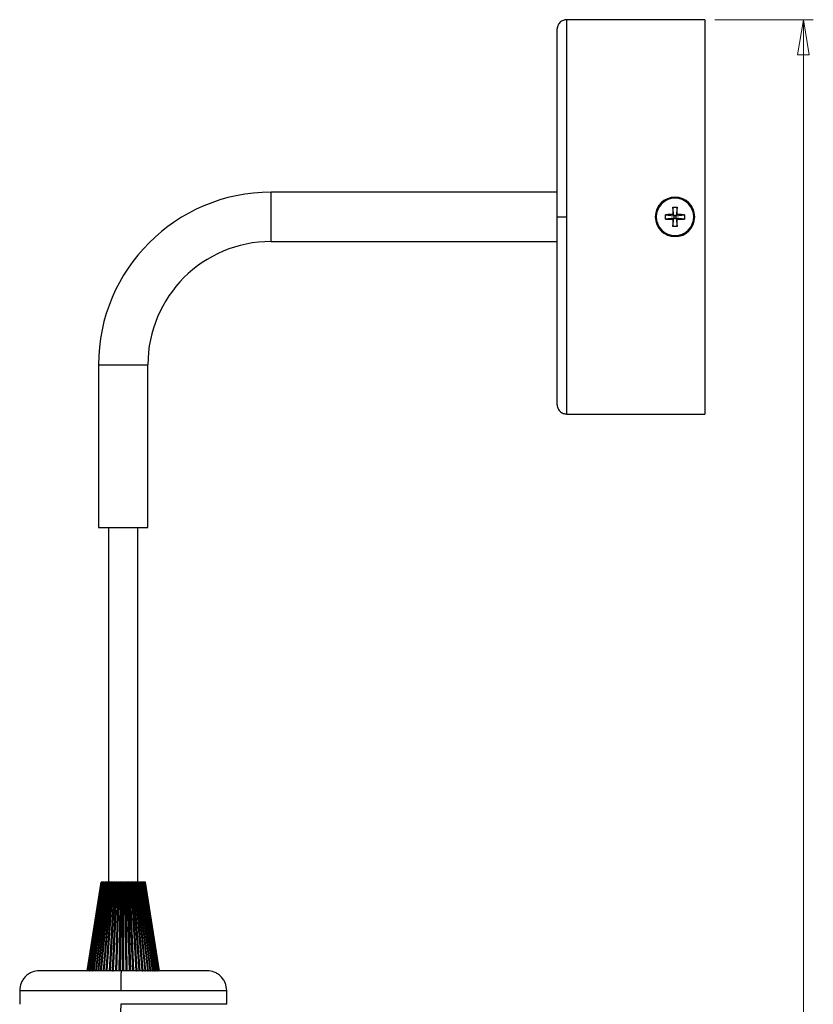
# Model space of a CAD drawing. Header units: millimetres. Extents: x 435 to 705, y 339 to 738.
# Tile 4 of 9: x 624 to 705, y 440 to 540. Entities that reach past the tile are written whole.
import ezdxf

# ---------------------------------------------------------------- set-up
doc = ezdxf.new("R2010")
doc.units = ezdxf.units.MM
doc.styles.add('SLDTEXTSTYLE0', font='TXT', dxfattribs={"width": 0.75})
doc.dimstyles.new('SLDDIMSTYLE0', dxfattribs={"dimtxt": 3.5, "dimasz": 3.556, "dimexe": 0, "dimexo": 0.0625, "dimgap": 0.875, "dimtad": 1, "dimdec": 0, "dimlfac": 2, "dimrnd": 1e-09, "dimzin": 12, "dimdsep": 46, "dimtxsty": 'SLDTEXTSTYLE0', "dimblk1": 'CLOSED', "dimblk2": 'CLOSED', "dimsah": 1, "dimcen": 0.09, "dimadec": 0, "dimazin": 3, "dimtfac": 1, "dimtofl": 0, "dimtmove": 0, "dimatfit": 3, "dimldrblk": 'CLOSED', "dimfxl": 0, "dimfrac": 2, "dimtolj": 1, "dimtzin": 12, "dimarcsym": 0})

# ---------------------------------------------------------------- blocks, each defined once
blk = doc.blocks.new('_Closed')
at = {"color": 0, "linetype": 'ByBlock', "lineweight": -2}
for p, q in [((-1, 0.166667), (0, 0)), ((-1, 0.166667), (-1, -0.166667)), ((0, 0), (-1, -0.166667)), ((0, 0), (-1, 0))]:
    blk.add_line(p, q, dxfattribs=at)
blk = doc.blocks.new('_D')
at = {"color": 7, "linetype": 'Continuous', "lineweight": 0}
for p, q in [((694.71, 539.825), (704.71, 539.825)), ((703.71, 339.205), (703.71, 539.825)), ((668.719, 339.205), (704.71, 339.205))]:
    blk.add_line(p, q, dxfattribs=at)
at = {"color": 7, "linetype": 'Continuous', "lineweight": 18, "xscale": 3.556, "yscale": 3.556}
for p, rotation in [((703.71, 539.825), 90.0000000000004), ((703.71, 339.205), 270.0000000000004)]:
    blk.add_blockref('_Closed', p, dxfattribs=dict(at, rotation=rotation))
at = {"color": 7, "linetype": 'Continuous', "lineweight": 18, "insert": (699.198, 431.457), "char_height": 3.5, "attachment_point": 1, "rotation": 90, "style": 'SLDTEXTSTYLE0'}
blk.add_mtext('401', dxfattribs=at)

msp = doc.modelspace()

# ---------------------------------------------------------------- linework, layer by layer
at = {"color": 7, "linetype": 'Continuous', "lineweight": 25}
for p, q in [((693.71, 539.825), (679.71, 539.825)), ((693.71, 539.825), (693.71, 499.825)), ((678.71, 522.325), (649.71, 522.325)), ((649.71, 517.325), (649.71, 522.325)), ((690.566, 519.941), (690.464, 520.799)), ((690.9, 520.799), (690.798, 519.941)), ((689.708, 520.042), (690.566, 519.941)), ((689.708, 519.607), (689.708, 520.042)), ((690.566, 519.709), (689.708, 519.607)), ((690.451, 520.056), (690.566, 519.941)), ((690.451, 519.594), (690.566, 519.709)), ((690.464, 518.851), (690.566, 519.709)), ((690.566, 519.941), (690.566, 519.709)), ((690.798, 519.941), (690.566, 519.941)), ((690.566, 519.709), (690.798, 519.709)), ((690.798, 519.941), (690.913, 520.056)), ((690.798, 519.941), (691.656, 520.042)), ((690.798, 519.709), (690.798, 519.941)), ((690.798, 519.709), (690.913, 519.594)), ((691.656, 519.607), (690.798, 519.709)), ((690.798, 519.709), (690.9, 518.851)), ((691.656, 520.042), (691.656, 519.607)), ((649.71, 517.325), (678.71, 517.325)), ((632.21, 504.825), (632.21, 488.325)), ((632.21, 504.825), (637.21, 504.825)), ((637.21, 488.325), (637.21, 504.825)), ((679.71, 499.825), (693.71, 499.825)), ((632.21, 488.325), (637.21, 488.325)), ((633.21, 488.325), (633.21, 452.354)), ((636.21, 452.354), (636.21, 488.325)), ((632.46, 452.354), (631.06, 443.354)), ((632.46, 452.354), (631.061, 443.354)), ((631.067, 443.354), (632.466, 452.354)), ((632.472, 452.354), (631.086, 443.354)), ((631.106, 443.354), (632.493, 452.354)), ((632.505, 452.354), (631.144, 443.354)), ((631.166, 443.354), (632.527, 452.354)), ((631.178, 443.354), (632.539, 452.354)), ((632.557, 452.354), (631.235, 443.354)), ((631.258, 443.354), (632.581, 452.354)), ((631.281, 443.354), (632.605, 452.354)), ((632.629, 452.354), (631.356, 443.354)), ((631.382, 443.354), (632.655, 452.354)), ((631.416, 443.354), (632.691, 452.354)), ((632.72, 452.354), (631.509, 443.354)), ((631.535, 443.354), (632.747, 452.354)), ((631.58, 443.354), (632.794, 452.354)), ((632.829, 452.354), (631.69, 443.354)), ((631.718, 443.354), (632.857, 452.354)), ((631.773, 443.354), (632.915, 452.354)), ((632.955, 452.354), (631.898, 443.354)), ((631.927, 443.354), (632.984, 452.354)), ((631.991, 443.354), (633.051, 452.354)), ((631.992, 443.354), (633.052, 452.354)), ((633.097, 452.354), (632.132, 443.354)), ((632.162, 443.354), (633.126, 452.354)), ((632.232, 443.354), (633.2, 452.354)), ((632.236, 443.354), (633.204, 452.354)), ((633.253, 452.354), (632.39, 443.354)), ((632.419, 443.354), (633.283, 452.354)), ((632.492, 452.354), (632.488, 452.354)), ((632.493, 452.354), (632.492, 452.354)), ((632.493, 452.354), (632.505, 452.354)), ((632.494, 443.354), (633.365, 452.354)), ((632.495, 443.354), (633.363, 452.354)), ((632.503, 443.354), (633.37, 452.354)), ((632.527, 452.354), (632.523, 452.354)), ((632.539, 452.354), (632.527, 452.354)), ((632.539, 452.354), (632.557, 452.354)), ((632.605, 452.354), (632.581, 452.354)), ((632.605, 452.354), (632.629, 452.354)), ((632.691, 452.354), (632.655, 452.354)), ((633.423, 452.354), (632.668, 443.354)), ((632.691, 452.354), (632.72, 452.354)), ((632.698, 443.354), (633.453, 452.354)), ((632.794, 452.354), (632.747, 452.354)), ((632.767, 443.354), (633.529, 452.354)), ((632.779, 443.354), (633.538, 452.354)), ((632.789, 443.354), (633.548, 452.354)), ((632.794, 452.354), (632.829, 452.354)), ((632.915, 452.354), (632.857, 452.354)), ((632.915, 452.354), (632.955, 452.354)), ((633.604, 452.354), (632.965, 443.354)), ((633.051, 452.354), (632.984, 452.354)), ((632.994, 443.354), (633.634, 452.354)), ((633.052, 452.354), (633.097, 452.354)), ((633.059, 443.354), (633.704, 452.354)), ((633.08, 443.354), (633.723, 452.354)), ((633.093, 443.354), (633.737, 452.354)), ((633.2, 452.354), (633.126, 452.354)), ((633.204, 452.354), (633.253, 452.354)), ((633.795, 452.354), (633.278, 443.354)), ((633.363, 452.354), (633.283, 452.354)), ((633.306, 443.354), (633.825, 452.354)), ((633.365, 443.354), (633.888, 452.354)), ((633.37, 452.354), (633.423, 452.354)), ((633.396, 443.354), (633.918, 452.354)), ((633.408, 443.354), (633.932, 452.354)), ((633.411, 443.354), (633.934, 452.354)), ((633.529, 452.354), (633.453, 452.354)), ((633.538, 452.354), (633.529, 452.354)), ((633.548, 452.354), (633.604, 452.354)), ((633.995, 452.354), (633.603, 443.354)), ((633.631, 443.354), (634.023, 452.354)), ((633.704, 452.354), (633.634, 452.354)), ((633.683, 443.354), (634.08, 452.354)), ((633.716, 452.354), (633.704, 452.354)), ((633.723, 443.354), (634.119, 452.354)), ((633.728, 443.354), (634.125, 452.354)), ((633.737, 452.354), (633.795, 452.354)), ((633.741, 443.354), (634.138, 452.354)), ((633.888, 452.354), (633.825, 452.354)), ((633.918, 452.354), (633.888, 452.354)), ((633.934, 452.354), (633.995, 452.354)), ((634.201, 452.354), (633.939, 443.354)), ((633.966, 443.354), (634.228, 452.354)), ((634.01, 443.354), (634.277, 452.354)), ((634.08, 452.354), (634.023, 452.354)), ((634.057, 443.354), (634.323, 452.354)), ((634.06, 443.354), (634.327, 452.354)), ((634.08, 443.354), (634.347, 452.354)), ((634.119, 452.354), (634.08, 452.354)), ((634.138, 452.354), (634.201, 452.354)), ((634.277, 452.354), (634.228, 452.354)), ((634.323, 452.354), (634.277, 452.354)), ((634.412, 452.354), (634.282, 443.354)), ((634.307, 443.354), (634.438, 452.354)), ((634.327, 452.354), (634.323, 452.354)), ((634.344, 443.354), (634.478, 452.354)), ((634.347, 452.354), (634.412, 452.354)), ((634.392, 443.354), (634.525, 452.354)), ((634.402, 443.354), (634.537, 452.354)), ((634.425, 443.354), (634.56, 452.354)), ((634.478, 452.354), (634.438, 452.354)), ((634.525, 452.354), (634.478, 452.354)), ((634.537, 452.354), (634.525, 452.354)), ((634.56, 452.354), (634.625, 452.354)), ((634.625, 452.354), (634.628, 443.354)), ((634.652, 443.354), (634.65, 452.354)), ((634.681, 452.354), (634.65, 452.354)), ((634.681, 443.354), (634.681, 452.354)), ((634.729, 452.354), (634.681, 452.354)), ((634.729, 443.354), (634.729, 452.354)), ((634.749, 452.354), (634.729, 452.354)), ((634.747, 443.354), (634.749, 452.354)), ((634.772, 443.354), (634.774, 452.354)), ((634.774, 452.354), (634.839, 452.354)), ((634.839, 452.354), (634.975, 443.354)), ((634.998, 443.354), (634.862, 452.354)), ((634.885, 452.354), (634.862, 452.354)), ((635.019, 443.354), (634.885, 452.354)), ((634.933, 452.354), (634.885, 452.354)), ((634.933, 452.354), (635.067, 443.354)), ((634.961, 452.354), (634.933, 452.354)), ((634.961, 452.354), (635.092, 443.354)), ((635.119, 443.354), (634.988, 452.354)), ((634.988, 452.354), (635.052, 452.354)), ((635.052, 452.354), (635.32, 443.354)), ((635.073, 452.354), (635.341, 443.354)), ((635.087, 452.354), (635.073, 452.354)), ((635.087, 452.354), (635.353, 443.354)), ((635.134, 452.354), (635.087, 452.354)), ((635.134, 452.354), (635.401, 443.354)), ((635.17, 452.354), (635.134, 452.354)), ((635.17, 452.354), (635.434, 443.354)), ((635.462, 443.354), (635.199, 452.354)), ((635.199, 452.354), (635.262, 452.354)), ((635.262, 452.354), (635.659, 443.354)), ((635.281, 452.354), (635.678, 443.354)), ((635.285, 452.354), (635.281, 452.354)), ((635.285, 452.354), (635.682, 443.354)), ((635.332, 452.354), (635.285, 452.354)), ((635.332, 452.354), (635.729, 443.354)), ((635.376, 452.354), (635.332, 452.354)), ((635.376, 452.354), (635.769, 443.354)), ((635.798, 443.354), (635.405, 452.354)), ((635.405, 452.354), (635.467, 452.354)), ((635.467, 452.354), (635.99, 443.354)), ((635.483, 452.354), (636.006, 443.354)), ((635.524, 452.354), (635.483, 452.354)), ((635.524, 452.354), (636.047, 443.354)), ((635.575, 452.354), (635.524, 452.354)), ((635.575, 452.354), (636.094, 443.354)), ((636.124, 443.354), (635.606, 452.354)), ((635.606, 452.354), (635.665, 452.354)), ((635.665, 452.354), (636.309, 443.354)), ((635.679, 452.354), (636.323, 443.354)), ((635.709, 452.354), (635.685, 452.354)), ((635.709, 452.354), (636.354, 443.354)), ((635.766, 452.354), (635.709, 452.354)), ((635.766, 452.354), (636.407, 443.354)), ((636.437, 443.354), (635.798, 452.354)), ((635.798, 452.354), (635.854, 452.354)), ((635.854, 452.354), (636.614, 443.354)), ((635.866, 452.354), (636.625, 443.354)), ((635.884, 452.354), (635.872, 452.354)), ((635.884, 452.354), (636.646, 443.354)), ((635.948, 452.354), (635.884, 452.354)), ((635.948, 452.354), (636.704, 443.354)), ((636.735, 443.354), (635.98, 452.354)), ((635.98, 452.354), (636.033, 452.354)), ((636.033, 452.354), (636.901, 443.354)), ((636.042, 452.354), (636.91, 443.354)), ((636.049, 452.354), (636.042, 452.354)), ((636.049, 452.354), (636.92, 443.354)), ((636.119, 452.354), (636.049, 452.354)), ((636.119, 452.354), (636.983, 443.354)), ((637.015, 443.354), (636.151, 452.354)), ((636.151, 452.354), (636.2, 452.354)), ((636.2, 452.354), (637.169, 443.354)), ((636.202, 452.354), (637.174, 443.354)), ((636.206, 452.354), (637.175, 443.354)), ((636.277, 452.354), (636.206, 452.354)), ((636.277, 452.354), (637.242, 443.354)), ((637.273, 443.354), (636.308, 452.354)), ((636.308, 452.354), (636.353, 452.354)), ((636.353, 452.354), (637.414, 443.354)), ((636.357, 452.354), (637.417, 443.354)), ((636.421, 452.354), (636.361, 452.354)), ((636.421, 452.354), (637.478, 443.354)), ((637.509, 443.354), (636.452, 452.354)), ((636.452, 452.354), (636.492, 452.354)), ((636.492, 452.354), (637.635, 443.354)), ((636.493, 452.354), (637.635, 443.354)), ((636.549, 452.354), (636.498, 452.354)), ((636.549, 452.354), (637.688, 443.354)), ((637.719, 443.354), (636.579, 452.354)), ((636.579, 452.354), (636.615, 452.354)), ((636.615, 452.354), (637.829, 443.354)), ((636.66, 452.354), (636.619, 452.354)), ((636.66, 452.354), (637.872, 443.354)), ((637.901, 443.354), (636.69, 452.354)), ((636.69, 452.354), (636.72, 452.354)), ((636.72, 452.354), (637.995, 443.354)), ((636.754, 452.354), (636.72, 452.354)), ((636.754, 452.354), (638.027, 443.354)), ((638.055, 443.354), (636.782, 452.354)), ((636.782, 452.354), (636.807, 452.354)), ((636.807, 452.354), (638.131, 443.354)), ((636.829, 452.354), (636.807, 452.354)), ((636.829, 452.354), (638.152, 443.354)), ((638.179, 443.354), (636.856, 452.354)), ((636.856, 452.354), (636.875, 452.354)), ((636.875, 452.354), (638.237, 443.354)), ((636.886, 452.354), (636.875, 452.354)), ((636.886, 452.354), (638.246, 443.354)), ((636.891, 452.354), (636.886, 452.354)), ((638.271, 443.354), (636.911, 452.354)), ((636.911, 452.354), (636.923, 452.354)), ((636.927, 452.354), (636.922, 452.354)), ((636.923, 452.354), (638.31, 443.354)), ((638.331, 443.354), (636.945, 452.354)), ((636.945, 452.354), (636.951, 452.354)), ((636.951, 452.354), (638.351, 443.354)), ((638.358, 443.354), (636.959, 452.354)), ((638.36, 443.354), (636.96, 452.354)), ((635.771, 450.872), (636.31, 443.354)), ((631.144, 443.354), (631.145, 443.354)), ((631.258, 443.354), (631.281, 443.354)), ((633.631, 443.354), (633.683, 443.354)), ((634.057, 443.354), (634.06, 443.354)), ((634.392, 443.354), (634.402, 443.354)), ((634.729, 443.354), (634.747, 443.354)), ((635.067, 443.354), (635.092, 443.354)), ((635.341, 443.354), (635.353, 443.354)), ((636.047, 443.354), (636.094, 443.354)), ((636.646, 443.354), (636.704, 443.354)), ((636.91, 443.354), (636.92, 443.354)), ((636.92, 443.354), (636.983, 443.354)), ((637.175, 443.354), (637.242, 443.354)), ((637.417, 443.354), (637.478, 443.354)), ((637.635, 443.354), (637.688, 443.354)), ((637.829, 443.354), (637.872, 443.354)), ((637.995, 443.354), (638.027, 443.354)), ((638.131, 443.354), (638.152, 443.354)), ((638.237, 443.354), (638.246, 443.354)), ((624.21, 441.354), (624.21, 439.954)), ((645.21, 439.954), (645.21, 441.354)), ((645.21, 439.954), (634.458, 439.954))]:
    msp.add_line(p, q, dxfattribs=at)
at = {"color": 8, "linetype": 'Continuous', "lineweight": 25}
for p, q in [((679.71, 519.825), (679.71, 539.825)), ((679.71, 499.825), (679.71, 519.825)), ((631.421, 445.396), (632.492, 452.354)), ((624.21, 441.354), (634.458, 441.354)), ((634.458, 441.354), (645.21, 441.354))]:
    msp.add_line(p, q, dxfattribs=at)
at = {"color": 7, "linetype": 'Continuous', "lineweight": 25}
for centre, radius, start, end in [((649.71, 504.825), 17.5, 90, 180), ((690.682, 519.825), 2, 0, 180), ((690.682, 519.825), 1.9, 360, 180), ((690.682, 519.825), 2, 180, 0), ((690.682, 519.825), 1.9, 180, 360), ((649.71, 504.825), 12.5, 90, 180)]:
    msp.add_arc(centre, radius, start, end, dxfattribs=at)
for points, knots in [([(679.71, 539.825), (679.584, 539.811), (679.39, 539.791), (679.157, 539.666), (678.997, 539.537), (678.868, 539.377), (678.744, 539.144), (678.723, 538.951), (678.71, 538.825)], [0, 0, 0, 0, 0.239457, 0.368361, 0.5, 0.631639, 0.760543, 1, 1, 1, 1]), ([(678.71, 538.825), (678.71, 538.796), (678.71, 538.74), (678.71, 538.286), (678.71, 537.584), (678.71, 536.638), (678.71, 535.492), (678.71, 534.187), (678.71, 532.766), (678.71, 531.119), (678.71, 529.257), (678.71, 527.207), (678.71, 525.222), (678.71, 523.331), (678.71, 521.548), (678.71, 520.387), (678.71, 519.825)], [0, 0, 0, 0, 0.079465, 0.158317, 0.23597, 0.31189, 0.385617, 0.456775, 0.525075, 0.590319, 0.671986, 0.748284, 0.819301, 0.88324, 0.943491, 1, 1, 1, 1]), ([(690.464, 520.799), (690.459, 520.587), (690.453, 520.342), (690.451, 520.09), (690.451, 520.056)], [0, 0, 0, 0, 0.86316, 1, 1, 1, 1]), ([(690.464, 520.799), (690.537, 520.801), (690.682, 520.806), (690.827, 520.801), (690.9, 520.799)], [0, 0, 0, 0, 0.5, 1, 1, 1, 1]), ([(690.913, 520.056), (690.91, 520.273), (690.907, 520.524), (690.901, 520.766), (690.9, 520.799)], [0, 0, 0, 0, 0.86316, 1, 1, 1, 1]), ([(678.71, 519.825), (678.727, 519.825), (678.764, 519.825), (679.034, 519.825), (679.371, 519.825), (679.6, 519.825), (679.71, 519.825)], [0, 0, 0, 0, 0.270261, 0.562429, 0.789736, 1, 1, 1, 1]), ([(678.71, 519.825), (678.71, 519.263), (678.71, 518.101), (678.71, 516.319), (678.71, 514.427), (678.71, 512.442), (678.71, 510.393), (678.71, 508.53), (678.71, 506.884), (678.71, 505.462), (678.71, 504.157), (678.71, 503.011), (678.71, 502.065), (678.71, 501.364), (678.71, 500.91), (678.71, 500.853), (678.71, 500.825)], [0, 0, 0, 0, 0.056513, 0.116767, 0.180699, 0.251724, 0.328021, 0.409681, 0.474925, 0.543225, 0.614383, 0.68811, 0.76403, 0.841683, 0.920535, 1, 1, 1, 1]), ([(688.782, 519.825), (688.766, 519.825), (688.733, 519.825), (688.693, 519.825), (688.686, 519.825), (688.682, 519.825)], [0, 0, 0, 0, 0.277177, 0.562176, 1, 1, 1, 1]), ([(690.451, 520.056), (690.234, 520.053), (689.982, 520.05), (689.741, 520.043), (689.708, 520.042)], [0, 0, 0, 0, 0.8631605, 1, 1, 1, 1]), ([(689.708, 519.607), (689.92, 519.602), (690.165, 519.596), (690.417, 519.594), (690.451, 519.594)], [0, 0, 0, 0, 0.8631605, 1, 1, 1, 1]), ([(690.451, 519.594), (690.454, 519.377), (690.456, 519.125), (690.463, 518.884), (690.464, 518.851)], [0, 0, 0, 0, 0.8631605, 1, 1, 1, 1]), ([(690.9, 518.851), (690.905, 519.063), (690.911, 519.308), (690.913, 519.559), (690.913, 519.594)], [0, 0, 0, 0, 0.86316, 1, 1, 1, 1]), ([(691.656, 520.042), (691.444, 520.048), (691.199, 520.054), (690.947, 520.056), (690.913, 520.056)], [0, 0, 0, 0, 0.8631605, 1, 1, 1, 1]), ([(690.913, 519.594), (691.13, 519.596), (691.381, 519.599), (691.623, 519.606), (691.656, 519.607)], [0, 0, 0, 0, 0.86316, 1, 1, 1, 1]), ([(692.682, 519.825), (692.68, 519.825), (692.677, 519.825), (692.647, 519.825), (692.607, 519.825), (692.582, 519.825)], [0, 0, 0, 0, 0.277177, 0.562176, 1, 1, 1, 1]), ([(678.71, 500.825), (678.723, 500.699), (678.744, 500.506), (678.868, 500.273), (678.997, 500.112), (679.157, 499.983), (679.39, 499.859), (679.584, 499.838), (679.71, 499.825)], [0, 0, 0, 0, 0.239457, 0.368361, 0.5, 0.631639, 0.760543, 1, 1, 1, 1]), ([(632.581, 452.354), (632.58, 452.354), (632.577, 452.354), (632.573, 452.354), (632.569, 452.354), (632.566, 452.354), (632.563, 452.354), (632.559, 452.354), (632.558, 452.354), (632.557, 452.354)], [0, 0, 0, 0, 0.131831, 0.263666, 0.394792, 0.525148, 0.654808, 0.783916, 1, 1, 1, 1]), ([(632.655, 452.354), (632.653, 452.354), (632.651, 452.354), (632.646, 452.354), (632.643, 452.354), (632.639, 452.354), (632.636, 452.354), (632.632, 452.354), (632.63, 452.354), (632.629, 452.354)], [0, 0, 0, 0, 0.131831, 0.263666, 0.394792, 0.525148, 0.654808, 0.783916, 1, 1, 1, 1]), ([(632.747, 452.354), (632.746, 452.354), (632.743, 452.354), (632.739, 452.354), (632.735, 452.354), (632.731, 452.354), (632.727, 452.354), (632.723, 452.354), (632.721, 452.354), (632.72, 452.354)], [0, 0, 0, 0, 0.131831, 0.263666, 0.394792, 0.525148, 0.654808, 0.783916, 1, 1, 1, 1]), ([(632.857, 452.354), (632.856, 452.354), (632.853, 452.354), (632.849, 452.354), (632.845, 452.354), (632.841, 452.354), (632.837, 452.354), (632.833, 452.354), (632.83, 452.354), (632.829, 452.354)], [0, 0, 0, 0, 0.131831, 0.263666, 0.394792, 0.525148, 0.654808, 0.783916, 1, 1, 1, 1]), ([(632.984, 452.354), (632.983, 452.354), (632.98, 452.354), (632.976, 452.354), (632.972, 452.354), (632.967, 452.354), (632.964, 452.354), (632.959, 452.354), (632.957, 452.354), (632.955, 452.354)], [0, 0, 0, 0, 0.131831, 0.263666, 0.394792, 0.525148, 0.654808, 0.783916, 1, 1, 1, 1]), ([(633.052, 452.354), (633.051, 452.354), (633.047, 452.354), (633.046, 452.354), (633.046, 452.354), (633.046, 452.354), (633.048, 452.354), (633.05, 452.354), (633.051, 452.354)], [0, 0, 0, 0, 0.242288, 0.484535, 0.604969, 0.725398, 0.845823, 1, 1, 1, 1]), ([(633.126, 452.354), (633.125, 452.354), (633.122, 452.354), (633.118, 452.354), (633.114, 452.354), (633.11, 452.354), (633.106, 452.354), (633.101, 452.354), (633.099, 452.354), (633.097, 452.354)], [0, 0, 0, 0, 0.131831, 0.263666, 0.394792, 0.525148, 0.654808, 0.783916, 1, 1, 1, 1]), ([(633.204, 452.354), (633.202, 452.354), (633.199, 452.354), (633.197, 452.354), (633.196, 452.354), (633.196, 452.354), (633.197, 452.354), (633.199, 452.354), (633.2, 452.354)], [0, 0, 0, 0, 0.242288, 0.484535, 0.604969, 0.725398, 0.845823, 1, 1, 1, 1]), ([(633.283, 452.354), (633.282, 452.354), (633.279, 452.354), (633.275, 452.354), (633.271, 452.354), (633.267, 452.354), (633.263, 452.354), (633.258, 452.354), (633.255, 452.354), (633.253, 452.354)], [0, 0, 0, 0, 0.131831, 0.263666, 0.394792, 0.525148, 0.654808, 0.783916, 1, 1, 1, 1]), ([(633.37, 452.354), (633.368, 452.354), (633.364, 452.354), (633.361, 452.354), (633.36, 452.354), (633.36, 452.354), (633.361, 452.354), (633.362, 452.354), (633.363, 452.354)], [0, 0, 0, 0, 0.242288, 0.484535, 0.604969, 0.725398, 0.845823, 1, 1, 1, 1]), ([(633.453, 452.354), (633.452, 452.354), (633.449, 452.354), (633.445, 452.354), (633.441, 452.354), (633.437, 452.354), (633.433, 452.354), (633.428, 452.354), (633.425, 452.354), (633.423, 452.354)], [0, 0, 0, 0, 0.1318306, 0.2636656, 0.3947916, 0.5251482, 0.6548078, 0.7839162, 1, 1, 1, 1]), ([(633.548, 452.354), (633.546, 452.354), (633.541, 452.354), (633.538, 452.354), (633.536, 452.354), (633.536, 452.354), (633.536, 452.354), (633.537, 452.354), (633.538, 452.354)], [0, 0, 0, 0, 0.242288, 0.4845354, 0.6049692, 0.7253981, 0.8458225, 1, 1, 1, 1]), ([(633.634, 452.354), (633.633, 452.354), (633.631, 452.354), (633.627, 452.354), (633.623, 452.354), (633.619, 452.354), (633.615, 452.354), (633.61, 452.354), (633.606, 452.354), (633.604, 452.354)], [0, 0, 0, 0, 0.131831, 0.263666, 0.394792, 0.525148, 0.654808, 0.783916, 1, 1, 1, 1]), ([(633.737, 452.354), (633.734, 452.354), (633.729, 452.354), (633.725, 452.354), (633.723, 452.354), (633.722, 452.354), (633.722, 452.354), (633.723, 452.354), (633.723, 452.354)], [0, 0, 0, 0, 0.242288, 0.484535, 0.604969, 0.725398, 0.845823, 1, 1, 1, 1]), ([(633.825, 452.354), (633.824, 452.354), (633.822, 452.354), (633.818, 452.354), (633.814, 452.354), (633.81, 452.354), (633.806, 452.354), (633.801, 452.354), (633.798, 452.354), (633.795, 452.354)], [0, 0, 0, 0, 0.131831, 0.263666, 0.394792, 0.525148, 0.654808, 0.783916, 1, 1, 1, 1]), ([(633.934, 452.354), (633.931, 452.354), (633.926, 452.354), (633.922, 452.354), (633.919, 452.354), (633.918, 452.354), (633.917, 452.354), (633.918, 452.354), (633.918, 452.354)], [0, 0, 0, 0, 0.242288, 0.484535, 0.604969, 0.725398, 0.845823, 1, 1, 1, 1]), ([(634.023, 452.354), (634.022, 452.354), (634.021, 452.354), (634.018, 452.354), (634.014, 452.354), (634.01, 452.354), (634.006, 452.354), (634.001, 452.354), (633.997, 452.354), (633.995, 452.354)], [0, 0, 0, 0, 0.131831, 0.263666, 0.394792, 0.525148, 0.654808, 0.783916, 1, 1, 1, 1]), ([(634.138, 452.354), (634.135, 452.354), (634.13, 452.354), (634.125, 452.354), (634.122, 452.354), (634.121, 452.354), (634.119, 452.354), (634.119, 452.354), (634.119, 452.354)], [0, 0, 0, 0, 0.242288, 0.484535, 0.604969, 0.725398, 0.845823, 1, 1, 1, 1]), ([(634.228, 452.354), (634.228, 452.354), (634.226, 452.354), (634.223, 452.354), (634.22, 452.354), (634.216, 452.354), (634.212, 452.354), (634.207, 452.354), (634.203, 452.354), (634.201, 452.354)], [0, 0, 0, 0, 0.131831, 0.263666, 0.394792, 0.525148, 0.654808, 0.783916, 1, 1, 1, 1]), ([(634.347, 452.354), (634.345, 452.354), (634.339, 452.354), (634.334, 452.354), (634.33, 452.354), (634.329, 452.354), (634.327, 452.354), (634.327, 452.354), (634.327, 452.354)], [0, 0, 0, 0, 0.242288, 0.484535, 0.604969, 0.725398, 0.845823, 1, 1, 1, 1]), ([(634.438, 452.354), (634.437, 452.354), (634.436, 452.354), (634.433, 452.354), (634.43, 452.354), (634.427, 452.354), (634.423, 452.354), (634.418, 452.354), (634.414, 452.354), (634.412, 452.354)], [0, 0, 0, 0, 0.131831, 0.263666, 0.394792, 0.525148, 0.654808, 0.783916, 1, 1, 1, 1]), ([(634.56, 452.354), (634.557, 452.354), (634.552, 452.354), (634.546, 452.354), (634.542, 452.354), (634.54, 452.354), (634.538, 452.354), (634.537, 452.354), (634.537, 452.354)], [0, 0, 0, 0, 0.242288, 0.484535, 0.604969, 0.725398, 0.845823, 1, 1, 1, 1]), ([(634.65, 452.354), (634.649, 452.354), (634.648, 452.354), (634.646, 452.354), (634.643, 452.354), (634.64, 452.354), (634.636, 452.354), (634.631, 452.354), (634.627, 452.354), (634.625, 452.354)], [0, 0, 0, 0, 0.131831, 0.263666, 0.394792, 0.525148, 0.654808, 0.783916, 1, 1, 1, 1]), ([(634.774, 452.354), (634.771, 452.354), (634.766, 452.354), (634.76, 452.354), (634.755, 452.354), (634.753, 452.354), (634.751, 452.354), (634.75, 452.354), (634.749, 452.354)], [0, 0, 0, 0, 0.242288, 0.484535, 0.604969, 0.725398, 0.845822, 1, 1, 1, 1]), ([(634.862, 452.354), (634.862, 452.354), (634.861, 452.354), (634.859, 452.354), (634.856, 452.354), (634.853, 452.354), (634.85, 452.354), (634.845, 452.354), (634.841, 452.354), (634.839, 452.354)], [0, 0, 0, 0, 0.131831, 0.263666, 0.394792, 0.525148, 0.654808, 0.783916, 1, 1, 1, 1]), ([(634.988, 452.354), (634.985, 452.354), (634.979, 452.354), (634.973, 452.354), (634.968, 452.354), (634.965, 452.354), (634.963, 452.354), (634.962, 452.354), (634.961, 452.354)], [0, 0, 0, 0, 0.242288, 0.484535, 0.604969, 0.725398, 0.845823, 1, 1, 1, 1]), ([(635.073, 452.354), (635.073, 452.354), (635.072, 452.354), (635.071, 452.354), (635.068, 452.354), (635.066, 452.354), (635.062, 452.354), (635.058, 452.354), (635.054, 452.354), (635.052, 452.354)], [0, 0, 0, 0, 0.131831, 0.263666, 0.394792, 0.525148, 0.654808, 0.783916, 1, 1, 1, 1]), ([(635.199, 452.354), (635.196, 452.354), (635.19, 452.354), (635.184, 452.354), (635.179, 452.354), (635.176, 452.354), (635.173, 452.354), (635.171, 452.354), (635.17, 452.354)], [0, 0, 0, 0, 0.242288, 0.484535, 0.604969, 0.725398, 0.845823, 1, 1, 1, 1]), ([(635.281, 452.354), (635.281, 452.354), (635.28, 452.354), (635.279, 452.354), (635.277, 452.354), (635.275, 452.354), (635.272, 452.354), (635.268, 452.354), (635.264, 452.354), (635.262, 452.354)], [0, 0, 0, 0, 0.131831, 0.263666, 0.394792, 0.525148, 0.654808, 0.783916, 1, 1, 1, 1]), ([(635.405, 452.354), (635.403, 452.354), (635.397, 452.354), (635.39, 452.354), (635.385, 452.354), (635.382, 452.354), (635.378, 452.354), (635.377, 452.354), (635.376, 452.354)], [0, 0, 0, 0, 0.242288, 0.484535, 0.604969, 0.725398, 0.845823, 1, 1, 1, 1]), ([(635.483, 452.354), (635.483, 452.354), (635.483, 452.354), (635.482, 452.354), (635.481, 452.354), (635.479, 452.354), (635.476, 452.354), (635.472, 452.354), (635.469, 452.354), (635.467, 452.354)], [0, 0, 0, 0, 0.131831, 0.263666, 0.394792, 0.525148, 0.654808, 0.783916, 1, 1, 1, 1]), ([(635.606, 452.354), (635.603, 452.354), (635.598, 452.354), (635.59, 452.354), (635.585, 452.354), (635.582, 452.354), (635.578, 452.354), (635.576, 452.354), (635.575, 452.354)], [0, 0, 0, 0, 0.242288, 0.484535, 0.604969, 0.725398, 0.845823, 1, 1, 1, 1]), ([(635.679, 452.354), (635.679, 452.354), (635.679, 452.354), (635.679, 452.354), (635.678, 452.354), (635.676, 452.354), (635.673, 452.354), (635.67, 452.354), (635.667, 452.354), (635.665, 452.354)], [0, 0, 0, 0, 0.131831, 0.263666, 0.394792, 0.525148, 0.654808, 0.783916, 1, 1, 1, 1]), ([(635.798, 452.354), (635.795, 452.354), (635.79, 452.354), (635.783, 452.354), (635.777, 452.354), (635.774, 452.354), (635.77, 452.354), (635.768, 452.354), (635.766, 452.354)], [0, 0, 0, 0, 0.242288, 0.484535, 0.604969, 0.725398, 0.845823, 1, 1, 1, 1]), ([(635.866, 452.354), (635.866, 452.354), (635.866, 452.354), (635.866, 452.354), (635.866, 452.354), (635.864, 452.354), (635.862, 452.354), (635.859, 452.354), (635.856, 452.354), (635.854, 452.354)], [0, 0, 0, 0, 0.131831, 0.263666, 0.394792, 0.525148, 0.654808, 0.783916, 1, 1, 1, 1]), ([(635.98, 452.354), (635.977, 452.354), (635.973, 452.354), (635.965, 452.354), (635.96, 452.354), (635.956, 452.354), (635.952, 452.354), (635.95, 452.354), (635.948, 452.354)], [0, 0, 0, 0, 0.242288, 0.484535, 0.604969, 0.725398, 0.845823, 1, 1, 1, 1]), ([(636.042, 452.354), (636.042, 452.354), (636.043, 452.354), (636.043, 452.354), (636.043, 452.354), (636.042, 452.354), (636.04, 452.354), (636.038, 452.354), (636.035, 452.354), (636.033, 452.354)], [0, 0, 0, 0, 0.131831, 0.263666, 0.394792, 0.525148, 0.654808, 0.783916, 1, 1, 1, 1]), ([(636.151, 452.354), (636.148, 452.354), (636.144, 452.354), (636.137, 452.354), (636.131, 452.354), (636.127, 452.354), (636.123, 452.354), (636.12, 452.354), (636.119, 452.354)], [0, 0, 0, 0, 0.242288, 0.484535, 0.604969, 0.725398, 0.845823, 1, 1, 1, 1]), ([(636.206, 452.354), (636.207, 452.354), (636.208, 452.354), (636.208, 452.354), (636.208, 452.354), (636.208, 452.354), (636.207, 452.354), (636.204, 452.354), (636.202, 452.354), (636.2, 452.354)], [0, 0, 0, 0, 0.131831, 0.263666, 0.394792, 0.525148, 0.654808, 0.783916, 1, 1, 1, 1]), ([(636.308, 452.354), (636.306, 452.354), (636.302, 452.354), (636.295, 452.354), (636.29, 452.354), (636.285, 452.354), (636.281, 452.354), (636.278, 452.354), (636.277, 452.354)], [0, 0, 0, 0, 0.242288, 0.484535, 0.604969, 0.725398, 0.845823, 1, 1, 1, 1]), ([(636.357, 452.354), (636.357, 452.354), (636.359, 452.354), (636.36, 452.354), (636.36, 452.354), (636.36, 452.354), (636.359, 452.354), (636.357, 452.354), (636.355, 452.354), (636.353, 452.354)], [0, 0, 0, 0, 0.131831, 0.263666, 0.394792, 0.525148, 0.654808, 0.783916, 1, 1, 1, 1]), ([(636.452, 452.354), (636.45, 452.354), (636.446, 452.354), (636.439, 452.354), (636.434, 452.354), (636.429, 452.354), (636.425, 452.354), (636.422, 452.354), (636.421, 452.354)], [0, 0, 0, 0, 0.242288, 0.484535, 0.604969, 0.725398, 0.845823, 1, 1, 1, 1]), ([(636.493, 452.354), (636.493, 452.354), (636.495, 452.354), (636.496, 452.354), (636.497, 452.354), (636.497, 452.354), (636.497, 452.354), (636.495, 452.354), (636.493, 452.354), (636.492, 452.354)], [0, 0, 0, 0, 0.131831, 0.263666, 0.394792, 0.525148, 0.654808, 0.783916, 1, 1, 1, 1]), ([(636.579, 452.354), (636.577, 452.354), (636.574, 452.354), (636.567, 452.354), (636.562, 452.354), (636.558, 452.354), (636.553, 452.354), (636.55, 452.354), (636.549, 452.354)], [0, 0, 0, 0, 0.242288, 0.4845355, 0.6049692, 0.7253982, 0.8458226, 1, 1, 1, 1]), ([(636.615, 452.354), (636.615, 452.354), (636.617, 452.354), (636.618, 452.354), (636.618, 452.354), (636.618, 452.354), (636.617, 452.354), (636.616, 452.354), (636.615, 452.354)], [0, 0, 0, 0, 0.151854, 0.302891, 0.453042, 0.602391, 0.751104, 1, 1, 1, 1]), ([(636.69, 452.354), (636.688, 452.354), (636.685, 452.354), (636.679, 452.354), (636.674, 452.354), (636.67, 452.354), (636.665, 452.354), (636.662, 452.354), (636.66, 452.354)], [0, 0, 0, 0, 0.242288, 0.484535, 0.604969, 0.725398, 0.845823, 1, 1, 1, 1]), ([(636.717, 452.354), (636.718, 452.354), (636.72, 452.354), (636.721, 452.354), (636.722, 452.354), (636.722, 452.354), (636.722, 452.354), (636.721, 452.354), (636.72, 452.354)], [0, 0, 0, 0, 0.151854, 0.302891, 0.453042, 0.602391, 0.751104, 1, 1, 1, 1]), ([(636.782, 452.354), (636.781, 452.354), (636.778, 452.354), (636.773, 452.354), (636.768, 452.354), (636.764, 452.354), (636.759, 452.354), (636.756, 452.354), (636.754, 452.354)], [0, 0, 0, 0, 0.242288, 0.484535, 0.604969, 0.725398, 0.845823, 1, 1, 1, 1]), ([(636.856, 452.354), (636.855, 452.354), (636.853, 452.354), (636.848, 452.354), (636.843, 452.354), (636.839, 452.354), (636.834, 452.354), (636.831, 452.354), (636.829, 452.354)], [0, 0, 0, 0, 0.242288, 0.484535, 0.604969, 0.725398, 0.845823, 1, 1, 1, 1]), ([(636.911, 452.354), (636.91, 452.354), (636.908, 452.354), (636.903, 452.354), (636.9, 452.354), (636.899, 452.354)], [0, 0, 0, 0, 0.400496, 0.800926, 1, 1, 1, 1]), ([(636.945, 452.354), (636.944, 452.354), (636.943, 452.354), (636.939, 452.354), (636.936, 452.354), (636.935, 452.354)], [0, 0, 0, 0, 0.401605, 0.803142, 1, 1, 1, 1]), ([(636.959, 452.354), (636.959, 452.354), (636.958, 452.354), (636.955, 452.354), (636.952, 452.354), (636.951, 452.354)], [0, 0, 0, 0, 0.4254425, 0.8508139, 1, 1, 1, 1]), ([(626.212, 443.354), (625.96, 443.327), (625.573, 443.286), (625.106, 443.037), (624.786, 442.779), (624.527, 442.458), (624.277, 441.993), (624.236, 441.606), (624.21, 441.354)], [0, 0, 0, 0, 0.239382, 0.368237, 0.499836, 0.631456, 0.760373, 1, 1, 1, 1]), ([(634.506, 443.354), (634.129, 443.354), (633.326, 443.354), (632.072, 443.354), (630.732, 443.354), (629.625, 443.354), (628.772, 443.354), (627.929, 443.354), (627.034, 443.354), (626.313, 443.354), (626.246, 443.354), (626.212, 443.354)], [0, 0, 0, 0, 0.084832, 0.180808, 0.288954, 0.409864, 0.475179, 0.543553, 0.688359, 0.841818, 1, 1, 1, 1]), ([(631.423, 443.354), (631.421, 443.354), (631.418, 443.354), (631.415, 443.354), (631.413, 443.354), (631.413, 443.354), (631.415, 443.354), (631.416, 443.354)], [0, 0, 0, 0, 0.250768, 0.374819, 0.622887, 0.745233, 1, 1, 1, 1]), ([(631.585, 443.354), (631.583, 443.354), (631.58, 443.354), (631.577, 443.354), (631.577, 443.354), (631.577, 443.354), (631.579, 443.354), (631.58, 443.354)], [0, 0, 0, 0, 0.250768, 0.374819, 0.622887, 0.745233, 1, 1, 1, 1]), ([(631.991, 443.354), (631.99, 443.354), (631.987, 443.354), (631.986, 443.354), (631.986, 443.354), (631.988, 443.354), (631.991, 443.354), (631.992, 443.354)], [0, 0, 0, 0, 0.250768, 0.37482, 0.622887, 0.745233, 1, 1, 1, 1]), ([(632.232, 443.354), (632.231, 443.354), (632.229, 443.354), (632.228, 443.354), (632.229, 443.354), (632.231, 443.354), (632.233, 443.354), (632.235, 443.354), (632.236, 443.354)], [0, 0, 0, 0, 0.25052, 0.374449, 0.622271, 0.744496, 0.870259, 1, 1, 1, 1]), ([(632.495, 443.354), (632.494, 443.354), (632.493, 443.354), (632.493, 443.354), (632.494, 443.354), (632.498, 443.354), (632.501, 443.354), (632.503, 443.354)], [0, 0, 0, 0, 0.250768, 0.374819, 0.622887, 0.745233, 1, 1, 1, 1]), ([(634.506, 443.354), (634.499, 443.319), (634.485, 443.245), (634.469, 442.704), (634.459, 442.032), (634.458, 441.574), (634.458, 441.354)], [0, 0, 0, 0, 0.270261, 0.562429, 0.789736, 1, 1, 1, 1]), ([(643.207, 443.354), (643.14, 443.354), (643.006, 443.354), (642.193, 443.354), (641.063, 443.354), (639.723, 443.354), (638.321, 443.354), (636.955, 443.354), (635.688, 443.354), (634.883, 443.354), (634.506, 443.354)], [0, 0, 0, 0, 0.158211, 0.311698, 0.456531, 0.590061, 0.710993, 0.819158, 0.915152, 1, 1, 1, 1]), ([(645.21, 441.354), (645.183, 441.606), (645.142, 441.993), (644.892, 442.458), (644.634, 442.779), (644.313, 443.037), (643.847, 443.286), (643.459, 443.327), (643.207, 443.354)], [0, 0, 0, 0, 0.239627, 0.368544, 0.500164, 0.631763, 0.760618, 1, 1, 1, 1]), ([(634.458, 439.954), (634.455, 439.76), (634.449, 439.361), (634.446, 438.637), (634.449, 437.912), (634.455, 437.514), (634.458, 437.32)], [0, 0, 0, 0, 0.2427751, 0.5, 0.7572249, 1, 1, 1, 1])]:
    msp.add_open_spline(points, degree=3, knots=knots, dxfattribs=at)
msp.add_open_spline([(690.9, 518.851), (690.827, 518.848), (690.682, 518.844), (690.537, 518.848), (690.464, 518.851)], degree=3, dxfattribs=at)

# ---------------------------------------------------------------- dimensions: what is measured, and where the dimension line sits
at = {"color": 7, "linetype": 'Continuous', "lineweight": 18}
dim = msp.add_linear_dim(base=(703.71, 539.825), p1=(667.719, 339.205), p2=(693.71, 539.825), angle=90, dimstyle='SLDDIMSTYLE0', dxfattribs=at)
dim.commit()
dim.dimension.update_dxf_attribs({"geometry": '_D', "text_midpoint": (703.71, 435.336), "dimtype": 160})

doc.saveas('drawing.dxf')
